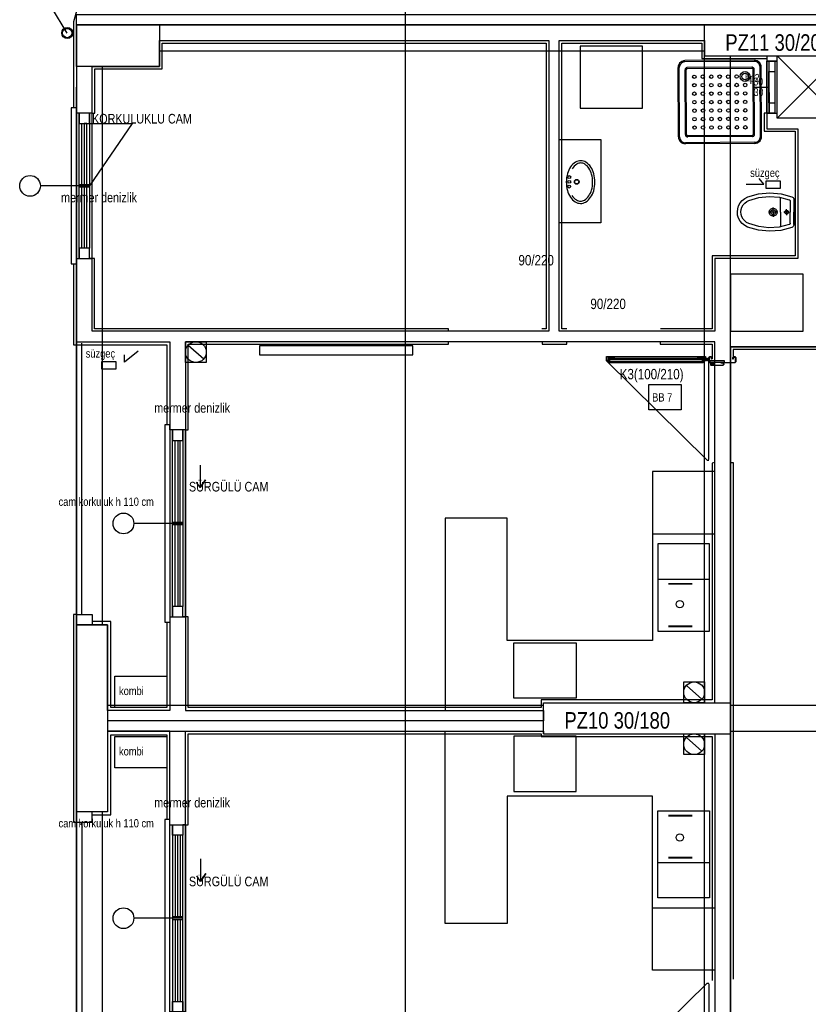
# Model space of a CAD drawing. Header units: centimetres. Extents: x 0 to 14545, y -30 to 2970.
# Tile 10 of 33: x 1314 to 1694, y 1877 to 2351. Entities that reach past the tile are written whole.
import ezdxf

# ---------------------------------------------------------------- set-up
doc = ezdxf.new("R2010")
doc.units = ezdxf.units.CM
doc.layers.add('ASN-MIMARI', color=8, linetype='CONTINUOUS')
doc.styles.get("Standard").update_dxf_attribs({"font": 'arial.ttf', "width": 0.8})

msp = doc.modelspace()

# ---------------------------------------------------------------- linework, layer by layer
at = {"layer": 'ASN-MIMARI'}
for p, q in [((1336.65, 2344.87), (1329.01, 2357.29)), ((1667.53, 2331.75), (1634.17, 2331.57)), ((1631.03, 2294.86), (1630.86, 2328.22)), ((1631.59, 2294.86), (1631.41, 2328.22)), ((1667.54, 2331.19), (1634.18, 2331.01)), ((1634.36, 2295.99), (1634.2, 2327.12)), ((1634.92, 2295.99), (1634.75, 2327.12)), ((1666.44, 2328.4), (1635.3, 2328.24)), ((1666.44, 2327.85), (1635.31, 2327.68)), ((1667.17, 2296.16), (1667, 2327.29)), ((1667.72, 2296.16), (1667.56, 2327.3)), ((1670.51, 2295.07), (1670.33, 2328.42)), ((1671.06, 2295.07), (1670.89, 2328.43)), ((1667.13, 2318.82), (1674.64, 2318.81)), ((1666.61, 2295.6), (1635.48, 2295.44)), ((1666.62, 2295.04), (1635.48, 2294.88)), ((1667.74, 2292.27), (1634.38, 2292.09)), ((1667.75, 2291.71), (1634.39, 2291.54)), ((1680.15, 2258.64), (1680.18, 2265.7)), ((1676.65, 2258.66), (1676.66, 2260.88)), ((1684.92, 2263.87), (1684.9, 2258.62)), ((1686.68, 2264.56), (1686.65, 2258.61)), ((1686.67, 2264.36), (1686.82, 2264.36)), ((1687.17, 2264.01), (1687.15, 2258.61)), ((1678.9, 2258.65), (1674.33, 2258.67)), ((1676.65, 2258.66), (1676.63, 2256.44)), ((1680.15, 2258.64), (1680.11, 2251.58)), ((1684.36, 2258.62), (1681.81, 2258.63)), ((1683.15, 2258.63), (1683.14, 2257.23)), ((1683.15, 2258.63), (1683.15, 2260.03)), ((1684.87, 2253.37), (1684.9, 2258.62)), ((1686.62, 2252.66), (1686.65, 2258.61)), ((1687.12, 2253.21), (1687.15, 2258.61)), ((1686.62, 2252.86), (1686.77, 2252.86)), ((1597.37, 2187.01), (1597.42, 2187.01)), ((1642.65, 2187.66), (1597.77, 2187.66)), ((1643.05, 2187.01), (1643, 2187.01)), ((1644.3, 2188.01), (1644, 2188.01)), ((1644.33, 2187.45), (1644, 2187.45)), ((1645.65, 2187.76), (1644.05, 2187.76)), ((1644.85, 2186.96), (1644.85, 2188.56)), ((1645.38, 2188.04), (1645.65, 2188.04)), ((1645.38, 2187.49), (1645.65, 2187.49)), ((1645.65, 2139.63), (1645.65, 2186.61)), ((1621.04, 2082.05), (1646.04, 2082.05)), ((1637.64, 2079.83), (1626.26, 2079.83)), ((1637.64, 2079.53), (1626.26, 2079.53)), ((1626.26, 2059.58), (1637.64, 2059.58)), ((1626.26, 2059.28), (1637.64, 2059.28)), ((1626.26, 1968.34), (1637.64, 1968.34)), ((1626.26, 1968.04), (1637.64, 1968.04)), ((1637.64, 1948.09), (1626.26, 1948.09)), ((1637.64, 1947.79), (1626.26, 1947.79)), ((1621.04, 1945.56), (1646.04, 1945.56)), ((1645.65, 1887.3), (1645.65, 1840.32))]:
    msp.add_line(p, q, dxfattribs=at)
for points in [[(1499.42, 2464.04), (1499.42, 612.01)], [(2047.59, 2348.81), (2047.59, 2355.31), (1341.09, 2355.31), (1339.59, 2350.31), (1339.59, 2308.81)], [(1341.09, 2348.81), (1341.09, 2353.81), (2046.09, 2353.81), (2046.09, 2348.81), (1341.09, 2348.81)], [(1341.09, 2328.81), (1341.09, 2348.81), (1381.09, 2348.81), (1381.09, 2328.81), (1341.09, 2328.81)], [(2046.09, 2034.06), (2046.09, 2348.81), (1341.09, 2348.81), (1341.09, 1531.31)], [(1371.09, 2348.81), (1643.59, 2348.81)], [(1643.59, 2333.81), (1643.59, 2348.81)], [(1643.59, 2348.81), (1743.59, 2348.81)], [(1568.59, 2201.31), (1348.59, 2201.31), (1348.59, 2328.81), (1381.09, 2328.81), (1381.09, 2341.31), (1568.59, 2341.31), (1568.59, 2201.31)], [(1688.59, 2236.31), (1648.59, 2236.31), (1648.59, 2201.31), (1573.59, 2201.31), (1573.59, 2341.31), (1643.59, 2341.31), (1643.59, 2341.31), (1643.59, 2341.31), (1643.59, 2333.81), (1673.59, 2333.81), (1673.59, 2298.81), (1688.59, 2298.81), (1688.59, 2236.31)], [(1348.59, 2306.31), (1349.84, 2306.31), (1349.84, 2327.56), (1382.34, 2327.56), (1382.34, 2340.06), (1567.34, 2340.06), (1567.34, 2202.56), (1565.3, 2202.57)], [(1577.32, 2202.55), (1574.82, 2202.55), (1574.82, 2340.05), (1642.32, 2340.05), (1642.32, 2332.55), (1673.59, 2332.55)], [(1613.64, 2338.62), (1583.64, 2338.62), (1583.64, 2308.62), (1613.64, 2308.62), (1613.64, 2338.62)], [(1381.09, 2336.31), (1643.59, 2336.31)], [(1643.59, 2333.81), (1743.59, 2333.81)], [(1643.59, 2022.56), (1643.59, 2333.81)], [(1656.09, 2022.56), (1656.09, 2333.81)], [(1670.89, 2328.43), (1670.8, 2329.17), (1670.55, 2329.87), (1670.15, 2330.5), (1669.62, 2331.03), (1668.98, 2331.42), (1668.28, 2331.67), (1667.53, 2331.75)], [(1708.59, 2303.81), (1678.59, 2303.81), (1678.59, 2333.81), (1708.59, 2333.81), (1708.59, 2303.81), (1678.59, 2333.81), (1708.59, 2333.81), (1678.59, 2303.81)], [(1353.59, 2060.06), (1353.59, 2328.81)], [(1634.17, 2331.57), (1633.43, 2331.48), (1632.73, 2331.23), (1632.1, 2330.83), (1631.57, 2330.3), (1631.18, 2329.66), (1630.94, 2328.96), (1630.86, 2328.22)], [(1634.18, 2331.01), (1633.56, 2330.94), (1632.97, 2330.73), (1632.45, 2330.4), (1632.01, 2329.95), (1631.68, 2329.43), (1631.48, 2328.84), (1631.41, 2328.22)], [(1635.3, 2328.24), (1635.06, 2328.21), (1634.82, 2328.13), (1634.61, 2327.99), (1634.44, 2327.82), (1634.31, 2327.6), (1634.22, 2327.37), (1634.2, 2327.12)], [(1635.31, 2327.68), (1635.18, 2327.67), (1635.07, 2327.63), (1634.96, 2327.56), (1634.87, 2327.47), (1634.81, 2327.37), (1634.77, 2327.25), (1634.75, 2327.12)], [(1667.56, 2327.3), (1667.53, 2327.54), (1667.44, 2327.78), (1667.31, 2327.99), (1667.13, 2328.16), (1666.92, 2328.3), (1666.69, 2328.38), (1666.44, 2328.4)], [(1667, 2327.29), (1666.99, 2327.42), (1666.94, 2327.54), (1666.88, 2327.64), (1666.79, 2327.73), (1666.68, 2327.79), (1666.57, 2327.83), (1666.44, 2327.85)], [(1670.33, 2328.42), (1670.26, 2329.04), (1670.05, 2329.63), (1669.72, 2330.15), (1669.27, 2330.59), (1668.74, 2330.92), (1668.16, 2331.12), (1667.54, 2331.19)], [(1673.6, 2331.31), (1673.6, 2331.31), (1678.6, 2331.31), (1677.41, 2331.31), (1677.38, 2306.31), (1673.57, 2306.32), (1673.6, 2331.31)], [(1678.57, 2306.31), (1678.6, 2331.31), (1673.63, 2331.31), (1673.57, 2306.31), (1678.57, 2306.31)], [(1674.63, 2331.31), (1674.62, 2326.31), (1677.4, 2326.31)], [(1674.61, 2311.31), (1674.62, 2326.31)], [(1674.62, 2326.31), (1674.65, 2306.31)], [(1341.09, 2032.56), (1341.09, 2318.81)], [(1341.09, 2306.31), (1341.09, 2308.81), (1338.59, 2308.81), (1338.59, 2236.31), (1338.59, 2233.81), (1341.09, 2233.81)], [(1674.65, 2306.31), (1674.66, 2311.31), (1677.39, 2311.31)], [(1348.59, 2236.31), (1348.59, 2306.31), (1341.09, 2306.31), (1341.09, 2236.31), (1348.59, 2236.31), (1347.34, 2236.31), (1347.34, 2241.31), (1342.34, 2241.31), (1342.34, 2236.31), (1342.34, 2306.31), (1342.34, 2301.31), (1347.34, 2301.31), (1347.34, 2306.31), (1347.34, 2241.31), (1346.09, 2241.31), (1346.09, 2270.68)], [(1673.53, 2306.32), (1672.28, 2306.31), (1672.28, 2297.56), (1687.28, 2297.56), (1687.28, 2237.56), (1647.28, 2237.56), (1647.28, 2202.56), (1622.32, 2202.47)], [(1674.6, 2306.31), (1674.6, 2306.31)], [(1343.59, 2271.93), (1343.59, 2301.31)], [(1346.09, 2271.93), (1346.09, 2301.31), (1344.84, 2301.31), (1344.84, 2271.93)], [(1347.34, 2301.31), (1367.92, 2301.31), (1347.34, 2271.31)], [(1631.03, 2294.86), (1631.12, 2294.11), (1631.37, 2293.41), (1631.77, 2292.78), (1632.3, 2292.25), (1632.94, 2291.86), (1633.64, 2291.62), (1634.39, 2291.54)], [(1631.59, 2294.86), (1631.66, 2294.24), (1631.87, 2293.65), (1632.2, 2293.13), (1632.65, 2292.69), (1633.18, 2292.36), (1633.76, 2292.16), (1634.38, 2292.09)], [(1634.36, 2295.99), (1634.39, 2295.74), (1634.48, 2295.5), (1634.61, 2295.29), (1634.79, 2295.12), (1635, 2294.99), (1635.23, 2294.91), (1635.48, 2294.88)], [(1634.92, 2295.99), (1634.93, 2295.86), (1634.98, 2295.75), (1635.04, 2295.64), (1635.13, 2295.55), (1635.24, 2295.49), (1635.35, 2295.45), (1635.48, 2295.44)], [(1666.61, 2295.6), (1666.74, 2295.62), (1666.85, 2295.66), (1666.96, 2295.72), (1667.05, 2295.81), (1667.11, 2295.92), (1667.15, 2296.04), (1667.17, 2296.16)], [(1666.62, 2295.04), (1666.86, 2295.07), (1667.1, 2295.16), (1667.31, 2295.29), (1667.48, 2295.47), (1667.61, 2295.68), (1667.7, 2295.91), (1667.72, 2296.16)], [(1667.74, 2292.27), (1668.36, 2292.34), (1668.95, 2292.55), (1669.47, 2292.89), (1669.91, 2293.33), (1670.24, 2293.86), (1670.44, 2294.45), (1670.51, 2295.07)], [(1667.75, 2291.71), (1668.49, 2291.8), (1669.19, 2292.05), (1669.82, 2292.45), (1670.35, 2292.98), (1670.74, 2293.62), (1670.98, 2294.33), (1671.06, 2295.07)], [(1573.59, 2293.54), (1593.59, 2293.54), (1593.59, 2253.54), (1573.59, 2253.54)], [(1579.09, 2280.43), (1578.62, 2279.68), (1578.22, 2278.9), (1577.88, 2278.09), (1577.6, 2277.26)], [(1581.5, 2282.72), (1580.81, 2282.25), (1580.17, 2281.7), (1579.59, 2281.09), (1579.09, 2280.43)], [(1582.06, 2281.78), (1581.41, 2281.33), (1580.82, 2280.81), (1580.29, 2280.22), (1579.83, 2279.57)], [(1583.98, 2283.41), (1583.33, 2283.36), (1582.69, 2283.23), (1582.08, 2283.02), (1581.5, 2282.72)], [(1583.97, 2282.31), (1583.47, 2282.28), (1582.98, 2282.18), (1582.51, 2282.01), (1582.06, 2281.78)], [(1585.87, 2281.76), (1585.43, 2281.99), (1584.96, 2282.17), (1584.47, 2282.27), (1583.97, 2282.31)], [(1586.45, 2282.68), (1585.88, 2282.99), (1585.27, 2283.22), (1584.63, 2283.36), (1583.98, 2283.41)], [(1587.92, 2279.76), (1587.49, 2280.34), (1587, 2280.87), (1586.46, 2281.34), (1585.87, 2281.76)], [(1588.83, 2280.36), (1588.33, 2281.03), (1587.77, 2281.65), (1587.14, 2282.2), (1586.45, 2282.68)], [(1589.21, 2276.89), (1588.98, 2277.64), (1588.68, 2278.37), (1588.33, 2279.08), (1587.92, 2279.76)], [(1590.27, 2277.17), (1590.01, 2278.01), (1589.68, 2278.82), (1589.28, 2279.61), (1588.83, 2280.36)], [(1577.6, 2277.26), (1577.35, 2276.25), (1577.17, 2275.24), (1577.06, 2274.21), (1577.02, 2273.17)], [(1589.7, 2273.09), (1589.68, 2274.05), (1589.59, 2275), (1589.43, 2275.95), (1589.21, 2276.89)], [(1590.8, 2273.08), (1590.77, 2274.11), (1590.67, 2275.14), (1590.51, 2276.16), (1590.27, 2277.17)], [(1663.7, 2272.06), (1672.23, 2272.06), (1669.97, 2274.84)], [(1347.34, 2271.31), (1323.71, 2271.31)], [(1347.34, 2270.68), (1342.34, 2270.68), (1342.34, 2271.93), (1347.34, 2271.93), (1347.34, 2270.68)], [(1344.84, 2270.68), (1344.84, 2241.31), (1343.59, 2241.31), (1343.59, 2270.68)], [(1577.02, 2273.17), (1577.05, 2272.14), (1577.14, 2271.11), (1577.31, 2270.09), (1577.55, 2269.08)], [(1589.16, 2269.29), (1589.39, 2270.23), (1589.56, 2271.17), (1589.67, 2272.13), (1589.7, 2273.09)], [(1590.21, 2268.99), (1590.46, 2270), (1590.64, 2271.02), (1590.76, 2272.05), (1590.8, 2273.08)], [(1673.33, 2273.75), (1680.03, 2273.75), (1680.03, 2270.05), (1673.33, 2270.05), (1673.33, 2273.75)], [(1577.55, 2269.08), (1577.81, 2268.24), (1578.14, 2267.43), (1578.53, 2266.64), (1578.99, 2265.89)], [(1578.99, 2265.89), (1579.48, 2265.22), (1580.05, 2264.6), (1580.68, 2264.05), (1581.36, 2263.57)], [(1579.74, 2266.74), (1580.19, 2266.09), (1580.71, 2265.49), (1581.3, 2264.96), (1581.94, 2264.5)], [(1585.75, 2264.47), (1586.35, 2264.88), (1586.89, 2265.34), (1587.39, 2265.87), (1587.83, 2266.44)], [(1586.32, 2263.53), (1587.01, 2264.01), (1587.65, 2264.55), (1588.22, 2265.16), (1588.73, 2265.82)], [(1587.83, 2266.44), (1588.24, 2267.11), (1588.61, 2267.81), (1588.91, 2268.54), (1589.16, 2269.29)], [(1588.73, 2265.82), (1589.19, 2266.57), (1589.6, 2267.35), (1589.94, 2268.16), (1590.21, 2268.99)], [(1659.4, 2258.75), (1659.56, 2260.29), (1660.02, 2261.77), (1660.78, 2263.12), (1661.78, 2264.3), (1663, 2265.26), (1664.39, 2265.95)], [(1664.39, 2265.95), (1669.63, 2267.42), (1675.04, 2267.92), (1680.46, 2267.43), (1685.71, 2265.97)], [(1665.01, 2264.32), (1669.77, 2265.67), (1674.69, 2266.17), (1679.63, 2265.8), (1684.42, 2264.58)], [(1685.71, 2265.97), (1685.98, 2265.83), (1686.22, 2265.65), (1686.41, 2265.42), (1686.56, 2265.15), (1686.65, 2264.86), (1686.68, 2264.56)], [(1581.36, 2263.57), (1581.94, 2263.26), (1582.55, 2263.04), (1583.19, 2262.9), (1583.84, 2262.85)], [(1581.94, 2264.5), (1582.39, 2264.26), (1582.86, 2264.09), (1583.35, 2263.98), (1583.84, 2263.94)], [(1583.84, 2263.94), (1584.34, 2263.97), (1584.83, 2264.07), (1585.31, 2264.24), (1585.75, 2264.47)], [(1583.84, 2262.85), (1584.49, 2262.89), (1585.13, 2263.02), (1585.74, 2263.23), (1586.32, 2263.53)], [(1661.15, 2258.74), (1661.27, 2259.93), (1661.63, 2261.08), (1662.21, 2262.13), (1662.99, 2263.04), (1663.94, 2263.78), (1665.01, 2264.32)], [(1674.77, 2258.67), (1674.81, 2259.06), (1674.94, 2259.43), (1675.13, 2259.77), (1675.4, 2260.06), (1675.72, 2260.29), (1676.08, 2260.45), (1676.46, 2260.53), (1676.85, 2260.52), (1677.23, 2260.44), (1677.59, 2260.28), (1677.91, 2260.05), (1678.17, 2259.76), (1678.36, 2259.42), (1678.48, 2259.04), (1678.52, 2258.65)], [(1684.42, 2264.58), (1684.56, 2264.51), (1684.68, 2264.42), (1684.79, 2264.3), (1684.86, 2264.17), (1684.91, 2264.02), (1684.92, 2263.87)], [(1686.82, 2264.36), (1686.9, 2264.35), (1686.98, 2264.32), (1687.04, 2264.28), (1687.1, 2264.23), (1687.14, 2264.16), (1687.16, 2264.09), (1687.17, 2264.01)], [(1664.31, 2251.5), (1662.93, 2252.2), (1661.72, 2253.17), (1660.73, 2254.36), (1659.99, 2255.72), (1659.54, 2257.21), (1659.4, 2258.75)], [(1664.95, 2253.12), (1663.88, 2253.67), (1662.95, 2254.42), (1662.18, 2255.34), (1661.61, 2256.4), (1661.26, 2257.55), (1661.15, 2258.74)], [(1678.52, 2258.65), (1678.48, 2258.26), (1678.35, 2257.89), (1678.16, 2257.55), (1677.89, 2257.26), (1677.57, 2257.03), (1677.22, 2256.88), (1676.83, 2256.8), (1676.44, 2256.8), (1676.06, 2256.88), (1675.7, 2257.04), (1675.38, 2257.27), (1675.12, 2257.57), (1674.93, 2257.91), (1674.81, 2258.28), (1674.77, 2258.67)], [(1675.5, 2258.67), (1675.52, 2258.91), (1675.6, 2259.13), (1675.72, 2259.34), (1675.88, 2259.52), (1676.08, 2259.66), (1676.3, 2259.76), (1676.53, 2259.81), (1676.77, 2259.8), (1677.01, 2259.75), (1677.23, 2259.65), (1677.42, 2259.51), (1677.58, 2259.33), (1677.7, 2259.12), (1677.77, 2258.89), (1677.8, 2258.66)], [(1677.8, 2258.66), (1677.77, 2258.42), (1677.69, 2258.19), (1677.57, 2257.98), (1677.41, 2257.8), (1677.22, 2257.66), (1677, 2257.57), (1676.76, 2257.52), (1676.52, 2257.52), (1676.28, 2257.57), (1676.07, 2257.67), (1675.87, 2257.81), (1675.71, 2257.99), (1675.59, 2258.2), (1675.52, 2258.43), (1675.5, 2258.67)], [(1682.27, 2258.63), (1682.29, 2258.81), (1682.35, 2258.99), (1682.44, 2259.15), (1682.56, 2259.28), (1682.71, 2259.39), (1682.88, 2259.46), (1683.06, 2259.5), (1683.24, 2259.5), (1683.42, 2259.46), (1683.59, 2259.38), (1683.73, 2259.28), (1683.86, 2259.14), (1683.95, 2258.98), (1684, 2258.81), (1684.02, 2258.62)], [(1684.02, 2258.62), (1684, 2258.44), (1683.94, 2258.27), (1683.85, 2258.11), (1683.73, 2257.97), (1683.58, 2257.87), (1683.41, 2257.79), (1683.23, 2257.76), (1683.05, 2257.76), (1682.87, 2257.8), (1682.7, 2257.87), (1682.56, 2257.98), (1682.44, 2258.12), (1682.34, 2258.28), (1682.29, 2258.45), (1682.27, 2258.63)], [(1685.63, 2251.26), (1680.38, 2249.85), (1674.95, 2249.42), (1669.54, 2249.97), (1664.31, 2251.5)], [(1684.36, 2252.67), (1679.55, 2251.49), (1674.62, 2251.18), (1669.7, 2251.73), (1664.95, 2253.12)], [(1684.87, 2253.37), (1684.85, 2253.22), (1684.8, 2253.07), (1684.73, 2252.94), (1684.62, 2252.82), (1684.5, 2252.73), (1684.36, 2252.67)], [(1686.62, 2252.66), (1686.58, 2252.36), (1686.49, 2252.07), (1686.34, 2251.81), (1686.15, 2251.58), (1685.91, 2251.39), (1685.63, 2251.26)], [(1687.12, 2253.21), (1687.11, 2253.13), (1687.08, 2253.06), (1687.04, 2252.99), (1686.98, 2252.93), (1686.92, 2252.89), (1686.84, 2252.87), (1686.77, 2252.86)], [(1339.59, 2233.81), (1339.59, 2196.31), (1339.59, 2194.81), (1384.59, 2194.81), (1384.59, 2156.31)], [(1520.3, 2201.31), (1520.3, 2202.56), (1349.8, 2202.56), (1349.8, 2236.31), (1348.59, 2236.31)], [(1656.09, 2201.31), (1691.09, 2201.31), (1691.09, 2228.81), (1656.09, 2228.81), (1656.09, 2201.31)], [(1341.09, 2060.06), (1341.09, 2196.31), (1386.09, 2196.31), (1386.09, 2033.81), (1386.09, 2018.81), (1356.09, 2018.81), (1356.09, 2060.06), (1341.09, 2060.06)], [(1343.59, 2065.06), (1343.59, 2195.58)], [(1393.59, 2018.81), (1566.09, 2018.81), (1566.09, 2022.56), (1648.59, 2022.56), (1648.59, 2196.31), (1393.59, 2196.31), (1393.59, 2018.81)], [(1403.59, 2196.31), (1403.59, 2186.31), (1393.59, 2186.31), (1393.59, 2196.31), (1403.59, 2196.31)], [(1393.59, 2153.81), (1394.84, 2153.81), (1394.84, 2195.06), (1520.32, 2195.06), (1520.32, 2195.85)], [(1394.83, 2194.61), (1402.34, 2188.01)], [(1503.12, 2189.9), (1503.12, 2194.27), (1429.22, 2194.27), (1429.22, 2189.9), (1503.12, 2189.9)], [(1565.32, 2196.31), (1565.32, 2195.06), (1577.3, 2195.06), (1577.3, 2195.95)], [(1622.3, 2196.31), (1622.3, 2195.06), (1647.3, 2195.06), (1647.3, 2188.12)], [(1370.84, 2191.71), (1364.14, 2186.43), (1364.2, 2190.02)], [(1731.25, 1603.06), (1731.09, 2193.81), (1656.09, 2193.81), (1656.09, 836.31), (1731.09, 836.31)], [(1993.59, 1531.31), (1993.59, 1456.31), (1731.09, 1456.31), (1731.09, 836.31), (1656.09, 836.31), (1656.09, 2193.81), (1731.09, 2193.81), (1731.09, 1604.31), (1743.59, 1604.31), (1743.59, 1531.31), (1993.59, 1531.31)], [(1731.09, 2188.12), (1729.84, 2188.12), (1729.84, 2192.62), (1657.34, 2192.62), (1657.33, 2188.8)], [(1353.26, 2186.8), (1359.96, 2186.8), (1359.96, 2183.11), (1353.26, 2183.11), (1353.26, 2186.8)], [(1596.52, 2189.06), (1596.52, 2187.11), (1597.37, 2187.11), (1597.37, 2187.01), (1596.42, 2187.01), (1596.42, 2189.16), (1644, 2189.16), (1644, 2187.01), (1643.05, 2187.01), (1643.05, 2187.11), (1643.9, 2187.11), (1643.9, 2189.06), (1596.52, 2189.06)], [(1596.42, 2187.01), (1644.85, 2139.33), (1645.65, 2139.33)], [(1596.52, 2187.36), (1597.47, 2187.36), (1597.47, 2188.96), (1596.52, 2188.96)], [(1596.67, 2187.26), (1597.52, 2187.26), (1597.52, 2186.26), (1642.9, 2186.26), (1642.9, 2187.26), (1643.75, 2187.26), (1643.75, 2187.16), (1643, 2187.16), (1643, 2186.16), (1597.42, 2186.16), (1597.42, 2187.16), (1596.67, 2187.16), (1596.67, 2187.26)], [(1597.57, 2189.01), (1600.07, 2189.01), (1600.07, 2188.81), (1597.77, 2188.81), (1597.77, 2186.51), (1600.07, 2186.51), (1600.07, 2186.31), (1597.57, 2186.31), (1597.57, 2189.01)], [(1600.12, 2189.01), (1600.12, 2188.76), (1597.82, 2188.76), (1597.82, 2188.41), (1642.6, 2188.41), (1642.6, 2188.76), (1640.3, 2188.76), (1640.3, 2189.01), (1600.12, 2189.01)], [(1600.12, 2186.56), (1597.82, 2186.56), (1597.82, 2186.91), (1642.6, 2186.91), (1642.6, 2186.56), (1640.3, 2186.56), (1640.3, 2186.31), (1600.12, 2186.31), (1600.12, 2186.56)], [(1642.65, 2188.81), (1640.35, 2188.81), (1640.35, 2189.01), (1642.85, 2189.01), (1642.85, 2186.31), (1640.35, 2186.31), (1640.35, 2186.51), (1642.65, 2186.51), (1642.65, 2188.81)], [(1643.9, 2187.36), (1642.95, 2187.36), (1642.95, 2188.96), (1643.9, 2188.96)], [(1647.8, 2186.11), (1646.15, 2186.11), (1645.65, 2186.61), (1645.65, 2188.61), (1646.15, 2189.11), (1646.65, 2189.11), (1647.15, 2188.61), (1647.15, 2187.93), (1646.95, 2187.93), (1646.95, 2188.61), (1646.65, 2188.91), (1646.15, 2188.91), (1645.85, 2188.61), (1645.85, 2186.61), (1646.15, 2186.31), (1648, 2186.31), (1648, 2185.11), (1646.86, 2185.11), (1646.86, 2185.06), (1652.39, 2185.06), (1652.69, 2185.36), (1652.69, 2185.61), (1652.39, 2185.91), (1651.55, 2185.91), (1651.55, 2186.11), (1652.39, 2186.11), (1652.89, 2185.61), (1652.89, 2185.36), (1652.39, 2184.86), (1646.86, 2184.86), (1646.86, 2185.32), (1647.8, 2185.32), (1647.8, 2186.11)], [(1646.18, 2187.12), (1646.18, 2186.37), (1653.15, 2186.37), (1653.15, 2187.12), (1646.18, 2187.12)], [(1646.8, 2185.37), (1646.59, 2185.1), (1646.55, 2184.9), (1646.55, 2185.37), (1646.55, 2186.06), (1647.74, 2186.06), (1647.74, 2185.37), (1646.8, 2185.37)], [(1646.85, 2185.47), (1646.91, 2185.96), (1646.65, 2185.96), (1646.65, 2185.4), (1646.78, 2185.46), (1646.8, 2185.47), (1646.85, 2185.47)], [(1657.65, 2188.91), (1658.15, 2188.91), (1657.65, 2188.91), (1657.35, 2188.61), (1657.35, 2187.93), (1657.15, 2187.93), (1657.15, 2188.61), (1657.65, 2189.11), (1658.15, 2189.11), (1658.65, 2188.61), (1658.65, 2186.61), (1658.15, 2186.11), (1652.62, 2186.11), (1652.62, 2186.31), (1658.15, 2186.31), (1658.45, 2186.61), (1658.45, 2188.61), (1658.15, 2188.91)], [(1616.77, 2175.67), (1632.35, 2175.67), (1632.35, 2163.54), (1616.77, 2163.54), (1616.77, 2175.67)], [(1386.09, 2153.81), (1386.09, 2156.31), (1383.59, 2156.31), (1383.59, 2083.81), (1383.59, 2061.31), (1386.09, 2061.31)], [(1393.59, 2063.81), (1393.59, 2153.81), (1386.09, 2153.81), (1386.09, 2063.81), (1393.59, 2063.81), (1392.34, 2063.81), (1392.34, 2068.81), (1387.34, 2068.81), (1387.34, 2063.81), (1387.34, 2153.81), (1387.34, 2148.81), (1392.34, 2148.81), (1392.34, 2153.81), (1392.34, 2068.81), (1391.09, 2068.81), (1391.09, 2108.18)], [(1388.59, 2109.43), (1388.59, 2148.81)], [(1389.84, 2148.81), (1389.84, 2109.43)], [(1391.09, 2109.43), (1391.09, 2148.81)], [(1648.59, 2138.12), (1647.35, 2137.91), (1647.35, 2024.41), (1647.35, 2023.91), (1566.09, 2023.91), (1564.84, 2023.91), (1564.84, 2020.16), (1394.84, 2020.16), (1394.84, 2063.81), (1393.59, 2063.81)], [(1656.09, 2138.12), (1657.34, 2138.12), (1657.4, 1889.55)], [(1400.68, 2136.93), (1400.68, 2126.05), (1403.23, 2129.87), (1400.68, 2126.05), (1398.94, 2128.71)], [(1400.68, 2136.93), (1400.68, 2126.05)], [(1648.59, 2133.81), (1618.59, 2133.81), (1618.59, 2052.56), (1548.59, 2052.56), (1548.59, 2111.31), (1518.59, 2111.31), (1518.59, 2018.81), (1566.09, 2018.81)], [(1648.59, 2133.81), (1618.59, 2133.81), (1618.59, 2103.81), (1648.59, 2103.81)], [(1392.34, 2108.18), (1387.34, 2108.18), (1387.34, 2109.43), (1392.34, 2109.43), (1392.34, 2108.18)], [(1392.34, 2108.81), (1368.71, 2108.81)], [(1389.84, 2108.18), (1389.84, 2068.81), (1388.59, 2068.81), (1388.59, 2108.18)], [(1648.59, 2022.56), (1648.59, 2108.81)], [(1646.04, 2057.05), (1646.04, 2099.05), (1621.04, 2099.05), (1621.04, 2057.05), (1646.04, 2057.05)], [(1341.09, 2065.06), (1339.59, 2065.06), (1339.59, 1990.06), (1339.59, 1965.06), (1341.09, 1965.06)], [(1341.09, 2040.06), (1341.09, 2065.06), (1348.59, 2065.06), (1348.59, 2060.06)], [(1384.59, 2061.31), (1384.59, 2020.31), (1357.59, 2020.31), (1357.59, 2034.06), (1357.59, 2061.56), (1348.59, 2061.56)], [(1356.09, 2060.06), (1356.09, 1970.06), (1341.09, 1970.06), (1341.09, 2060.06), (1356.09, 2060.06)], [(1581.77, 2024.69), (1551.77, 2024.69), (1551.77, 2051.34), (1581.77, 2051.34), (1581.77, 2024.69)], [(1359.59, 2035.31), (1384.59, 2035.31), (1384.59, 2020.31), (1359.59, 2020.31), (1359.59, 2035.31)], [(1643.59, 2032.56), (1643.59, 2022.56), (1633.59, 2022.56), (1633.59, 2032.56), (1643.59, 2032.56)], [(1634.83, 2030.86), (1642.34, 2024.26)], [(1356.09, 2021.31), (1566.09, 2021.31)], [(1566.09, 2007.56), (1566.09, 2022.56)], [(1566.09, 2022.56), (1656.09, 2022.56)], [(1656.09, 2007.56), (1656.09, 2022.56)], [(1656.09, 2021.31), (1731.09, 2021.31)], [(1566.09, 2018.81), (1566.09, 2013.81), (1356.09, 2013.81)], [(1341.09, 1990.06), (1341.09, 1831.31), (1386.09, 1831.31), (1386.09, 2008.81), (1386.09, 2008.81), (1356.09, 2008.81), (1356.09, 1970.06), (1341.09, 1970.06)], [(1348.59, 1968.56), (1357.59, 1968.56), (1357.59, 2007.06), (1377.59, 2007.06), (1384.59, 2007.06), (1384.59, 1966.31)], [(1356.09, 2008.81), (1566.09, 2008.81)], [(1359.59, 2006.26), (1384.59, 2006.26), (1384.59, 1991.26), (1359.59, 1991.26), (1359.59, 2006.26)], [(1393.59, 2008.81), (1566.09, 2008.81), (1566.09, 2007.56), (1648.59, 2007.56), (1648.59, 1831.31), (1393.59, 1831.31), (1393.59, 2008.81)], [(1393.59, 1963.81), (1394.84, 1963.81), (1394.84, 2007.56), (1564.84, 2007.56), (1564.84, 2006.31), (1647.34, 2006.31), (1647.34, 1888.81)], [(1648.59, 1893.81), (1618.59, 1893.81), (1618.59, 1977.56), (1548.59, 1977.56), (1548.59, 1916.31), (1518.59, 1916.31), (1518.59, 2008.81), (1566.09, 2008.81)], [(1581.77, 2006.49), (1551.77, 2006.49), (1551.77, 1979.85), (1581.77, 1979.85), (1581.77, 2006.49)], [(1566.09, 2007.56), (1656.09, 2007.56)], [(1643.59, 2007.56), (1643.59, 1997.56), (1633.59, 1997.56), (1633.59, 2007.56), (1643.59, 2007.56)], [(1634.83, 2005.86), (1642.34, 1999.26)], [(1643.59, 1696.31), (1643.59, 2007.56)], [(1648.59, 2007.56), (1648.59, 1918.81)], [(1656.09, 2008.81), (1731.09, 2008.81)], [(1656.09, 1696.31), (1656.09, 2007.56)], [(1341.09, 1693.81), (1341.09, 1997.56)], [(1341.09, 1990.06), (1341.09, 1965.06), (1348.59, 1965.06), (1348.59, 1970.06)], [(1353.59, 1693.81), (1353.59, 1970.06)], [(1646.04, 1970.56), (1646.04, 1928.56), (1621.04, 1928.56), (1621.04, 1970.56), (1646.04, 1970.56)], [(1343.59, 1965.06), (1343.59, 1831.31)], [(1386.09, 1963.81), (1386.09, 1966.31), (1383.59, 1966.31), (1383.59, 1893.81), (1383.59, 1871.31), (1386.09, 1871.31)], [(1393.59, 1963.81), (1393.59, 1873.81), (1386.09, 1873.81), (1386.09, 1963.81), (1393.59, 1963.81), (1392.34, 1963.81), (1392.34, 1958.81), (1387.34, 1958.81), (1387.34, 1963.81), (1387.34, 1873.81), (1387.34, 1878.81), (1392.34, 1878.81), (1392.34, 1873.81), (1392.34, 1958.81), (1391.09, 1958.81), (1391.09, 1919.43)], [(1389.84, 1919.43), (1389.84, 1958.81), (1388.59, 1958.81), (1388.59, 1919.43)], [(1400.85, 1947.38), (1400.85, 1936.49), (1403.4, 1940.32), (1400.85, 1936.49), (1399.11, 1939.16)], [(1400.85, 1947.38), (1400.85, 1936.49)], [(1392.34, 1919.43), (1387.34, 1919.43), (1387.34, 1918.18), (1392.34, 1918.18), (1392.34, 1919.43)], [(1648.59, 1893.81), (1618.59, 1893.81), (1618.59, 1923.81), (1648.59, 1923.81)], [(1392.34, 1918.81), (1368.71, 1918.81)], [(1388.59, 1918.18), (1388.59, 1878.81)], [(1389.84, 1878.81), (1389.84, 1918.18)], [(1391.09, 1918.18), (1391.09, 1878.81)], [(1596.42, 1839.92), (1644.85, 1887.6), (1645.65, 1887.6)]]:
    msp.add_lwpolyline(points, dxfattribs=at)
for centre, radius in [((1336.65, 2344.87), 2.7), ((1336.65, 2344.87), 2.25), ((1638.66, 2323.81), 0.834), ((1642.74, 2323.83), 0.834), ((1646.82, 2323.85), 0.834), ((1650.9, 2323.87), 0.834), ((1654.97, 2323.89), 0.834), ((1659.05, 2323.92), 0.834), ((1663.13, 2323.94), 2.36), ((1663.13, 2323.94), 1.53), ((1638.68, 2319.73), 0.834), ((1642.76, 2319.75), 0.834), ((1646.84, 2319.78), 0.834), ((1650.92, 2319.8), 0.834), ((1654.99, 2319.82), 0.834), ((1659.07, 2319.84), 0.834), ((1663.15, 2319.86), 0.834), ((1638.71, 2315.66), 0.834), ((1642.78, 2315.68), 0.834), ((1646.86, 2315.7), 0.834), ((1650.94, 2315.72), 0.834), ((1655.02, 2315.74), 0.834), ((1659.09, 2315.77), 0.834), ((1663.17, 2315.79), 0.834), ((1638.73, 2311.58), 0.834), ((1638.75, 2307.51), 0.834), ((1642.81, 2311.6), 0.834), ((1642.83, 2307.53), 0.834), ((1646.88, 2311.63), 0.834), ((1646.9, 2307.55), 0.834), ((1650.96, 2311.65), 0.834), ((1650.98, 2307.57), 0.834), ((1655.04, 2311.67), 0.834), ((1655.06, 2307.59), 0.834), ((1659.11, 2311.69), 0.834), ((1659.14, 2307.61), 0.834), ((1663.19, 2311.71), 0.834), ((1663.21, 2307.63), 0.834), ((1638.77, 2303.43), 0.834), ((1642.85, 2303.45), 0.834), ((1646.93, 2303.47), 0.834), ((1651, 2303.5), 0.834), ((1655.08, 2303.52), 0.834), ((1659.16, 2303.54), 0.834), ((1663.23, 2303.56), 0.834), ((1638.79, 2299.36), 0.834), ((1642.87, 2299.38), 0.834), ((1646.95, 2299.4), 0.834), ((1651.02, 2299.42), 0.834), ((1655.1, 2299.44), 0.834), ((1659.18, 2299.46), 0.834), ((1663.26, 2299.47), 0.834), ((1318.71, 2271.31), 5), ((1578.42, 2275.5), 0.713), ((1578.39, 2270.95), 0.713), ((1578.41, 2273.25), 0.713), ((1582.03, 2273.25), 1.15), ((1582.03, 2273.25), 0.969), ((1398.59, 2191.31), 5), ((1644.85, 2187.76), 0.6), ((1644.85, 2187.76), 0.4), ((1363.71, 2108.81), 5), ((1631.68, 2069.97), 1.73), ((1638.59, 2027.56), 5), ((1638.59, 2002.56), 5), ((1631.68, 1957.65), 1.73), ((1363.71, 1918.81), 5)]:
    msp.add_circle(centre, radius, dxfattribs=at)

# ---------------------------------------------------------------- texts
at = {"layer": 'ASN-MIMARI', "width": 0.8}
for s, height, p in [('PZ11 30/200', 7.9541, (1653.59, 2336.31)), ('hp2', 3.75, (1663.1, 2321.43)), ('30', 3.75, (1667.15, 2319.63)), ('30', 3.75, (1667.28, 2314.54)), ('KORKULUKLU CAM', 4.6345, (1348.59, 2301.31)), ('süzgeç', 3.994, (1665.59, 2275.59)), ('mermer denizlik', 4.6345, (1333.65, 2263.4)), ('90/220', 5, (1553.96, 2233.01)), ('90/220', 5, (1588.61, 2212.01)), ('süzgeç', 3.994, (1345.53, 2188.64)), ('K3(100/210)', 5, (1602.74, 2178.2)), ('BB 7', 3.994, (1618.38, 2167.49)), ('mermer denizlik', 4.6345, (1378.53, 2162.13)), ('SÜRGÜLÜ CAM', 4.6345, (1395.25, 2124.2)), ('cam korkuluk h 110 cm', 3.9936, (1332.44, 2117.3)), ('kombi', 3.994, (1361.58, 2026.21)), ('PZ10 30/180', 7.9541, (1576.09, 2010.06)), ('kombi', 3.994, (1361.58, 1997.16)), ('mermer denizlik', 4.6345, (1378.53, 1972.13)), ('cam korkuluk h 110 cm', 3.9936, (1332.44, 1962.53)), ('SÜRGÜLÜ CAM', 4.6345, (1395.25, 1934.2))]:
    msp.add_text(s, height=height, dxfattribs=at).set_placement(p)

doc.saveas('drawing.dxf')
